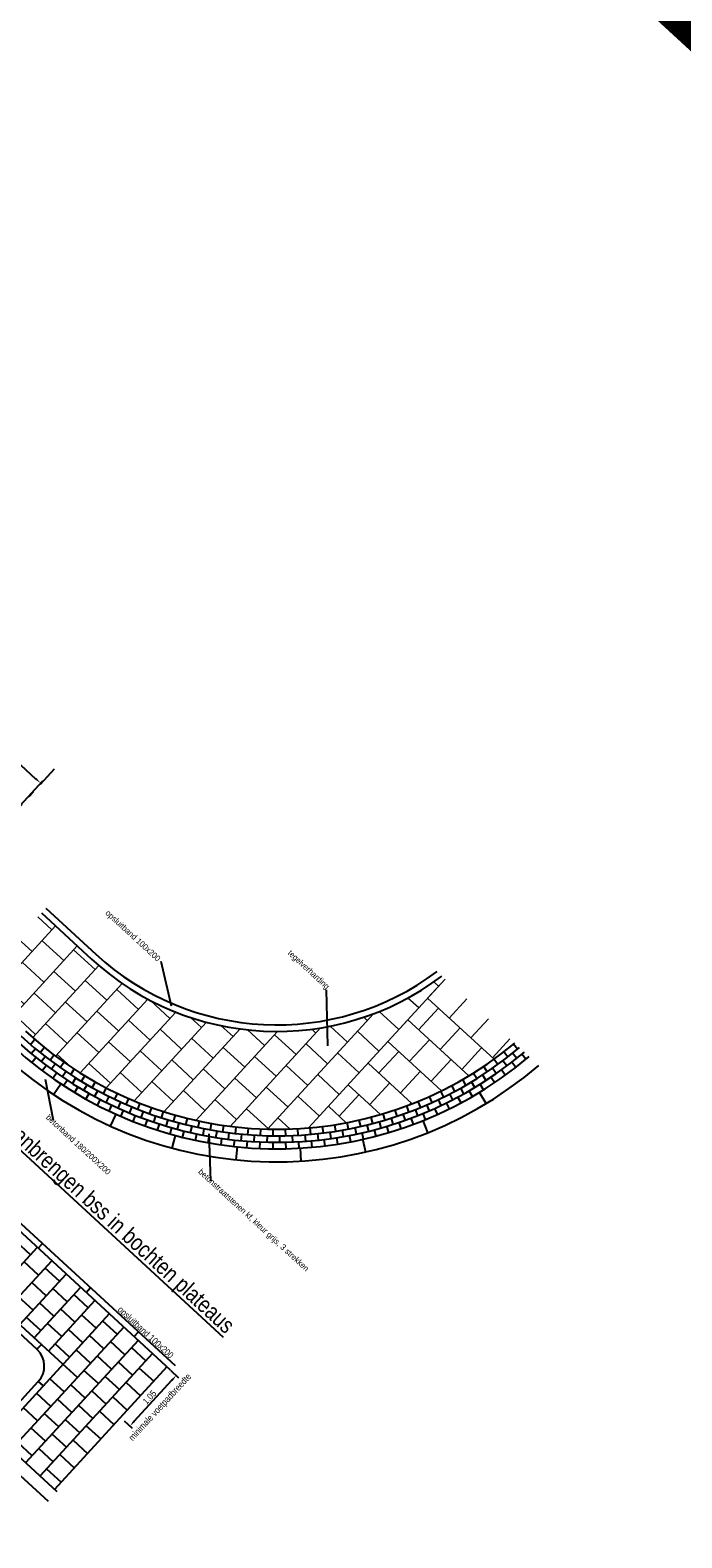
# Model space of a CAD drawing. Header units: metres. Extents: x 111546 to 149831, y 498798 to 507863.
# Tile 138 of 256: x 113063 to 113073, y 500887 to 500911. Entities that reach past the tile are written whole.
import ezdxf
from ezdxf.enums import TextEntityAlignment as Align

# ---------------------------------------------------------------- set-up
doc = ezdxf.new("R2010")
doc.units = ezdxf.units.M
doc.linetypes.add('DASHDOT', pattern=[25.4, 12.7, -6.35, 0, -6.35])
for name, color, linetype in [('0-aanduiding', 3, 'Continuous'), ('0-grenslijn', 3, 'DASHDOT'), ('0-maatvoering', 3, 'Continuous'), ('3-boomkrans', 3, 'Continuous'), ('3-opsluiting', 2, 'Continuous'), ('3-tegels', 3, 'Continuous')]:
    doc.layers.add(name, color=color, linetype=linetype)
doc.layers.add('0-hulplijn', color=6, linetype='Continuous', plot=False)
doc.layers.add('3-nw-mat-tegel grijs 30x30x6', color=13, linetype='Continuous', lineweight=13)
doc.styles.add('Stempel', font='arial.ttf')
doc.styles.add('Zaanstad', font='ARIALN.TTF')
doc.dimstyles.new('1-50', dxfattribs={"dimtxt": 0.1, "dimasz": 0.1, "dimexe": 0.05, "dimexo": 0.05, "dimgap": 0.025, "dimtad": 1, "dimzin": 0, "dimdsep": 46, "dimtxsty": 'Zaanstad', "dimcen": 0, "dimclrd": 256, "dimclre": 256, "dimclrt": 256, "dimadec": 0, "dimazin": 0, "dimtfac": 1, "dimtofl": 0, "dimtmove": 0, "dimatfit": 3, "dimfxl": 1, "dimtfill": 1, "dimtolj": 1, "dimtzin": 0, "dimlwd": -1, "dimlwe": -1, "dimarcsym": 0})

# ---------------------------------------------------------------- blocks, each defined once
blk = doc.blocks.new('*D1275')
at = {"layer": '0-maatvoering', "transparency": 16777216}
for p, q in [((113060.747, 500899.609), (113061.442, 500900.365)), ((113061.482, 500900.26), (113062.718, 500899.123)), ((113062.132, 500898.337), (113062.826, 500899.092))]:
    blk.add_line(p, q, dxfattribs=at)
for points in [[(113061.493, 500900.272), (113061.47, 500900.248), (113061.408, 500900.328)], [(113062.73, 500899.135), (113062.707, 500899.111), (113062.792, 500899.056)]]:
    blk.add_solid(points, dxfattribs=at)
at = {"layer": 'Defpoints', "color": 0, "transparency": 16777216}
for p in [(113060.714, 500899.572), (113062.792, 500899.056), (113062.098, 500898.3)]:
    blk.add_point(p, dxfattribs=at)
at = {"layer": '0-maatvoering', "transparency": 16777216, "insert": (113062.279, 500899.631), "char_height": 0.1, "attachment_point": 5, "rotation": 317.4144, "style": 'Zaanstad', "bg_fill": 3, "box_fill_scale": 1.1, "bg_fill_color": 256, "bg_fill_true_color": 13158600, "bg_fill_transparency": 0}
blk.add_mtext('\\A1;1.88', dxfattribs=at)
blk = doc.blocks.new('*D1324')
at = {"layer": '0-maatvoering', "transparency": 16777216}
for p, q in [((113064.787, 500890.059), (113064.911, 500889.945)), ((113064.231, 500889.28), (113064.806, 500889.906)), ((113064.077, 500889.286), (113064.2, 500889.172))]:
    blk.add_line(p, q, dxfattribs=at)
for points in [[(113064.794, 500889.917), (113064.819, 500889.894), (113064.874, 500889.979)], [(113064.219, 500889.291), (113064.244, 500889.269), (113064.164, 500889.206)]]:
    blk.add_solid(points, dxfattribs=at)
at = {"layer": 'Defpoints', "color": 0, "transparency": 16777216}
for p in [(113064.75, 500890.093), (113064.874, 500889.979), (113064.04, 500889.32)]:
    blk.add_point(p, dxfattribs=at)
at = {"layer": '0-maatvoering', "transparency": 16777216, "insert": (113064.463, 500889.644), "char_height": 0.1, "attachment_point": 5, "rotation": 47.4144, "style": 'Zaanstad', "bg_fill": 3, "box_fill_scale": 1.1, "bg_fill_color": 256, "bg_fill_true_color": 13158600, "bg_fill_transparency": 0}
blk.add_mtext('\\A1;1.05', dxfattribs=at)

msp = doc.modelspace()

# ---------------------------------------------------------------- hatches: boundary and pattern name
at = {"layer": '3-nw-mat-tegel grijs 30x30x6'}
h = msp.add_hatch(dxfattribs=at)
h.set_pattern_fill('AVH-T30X30_HALFSTEENS', color=3, scale=1.5, angle=203.92737)
h.set_pattern_definition([(137.4144, (113067.06937, 500893.9536), (-0.483576, 0.138851), [0.45, -0.45]), (227.414, (113067.06937, 500893.9536), (0.33132, -0.30451), [])])
edge = h.paths.add_edge_path()
edge.add_line((113062.8059, 500897.0653), (113061.5879, 500895.7401))
edge.add_line((113061.5879, 500895.7401), (113062.3571, 500895.0331))
edge.add_line((113062.3571, 500895.0331), (113062.5601, 500895.254))
edge.add_arc((113066.4172, 500899.4507), 5.7, 227.41437, 274.87747)
edge.add_line((113066.9019, 500893.7713), (113068.998, 500896.0521))
edge.add_line((113068.998, 500896.0521), (113068.9475, 500896.0985))
edge.add_arc((113066.4172, 500899.4507), 4.2, 227.41437, 307.04595, ccw=False)
edge.add_line((113063.5751, 500896.3584), (113062.8059, 500897.0653))
h = msp.add_hatch(dxfattribs=at)
h.set_pattern_fill('AVH-T30X30_HALFSTEENS', color=3, scale=1.5, angle=113.92737)
h.set_pattern_definition([(47.4144, (113066.90186, 500893.77135), (0.138851, 0.483576), [0.45, -0.45]), (137.414, (113066.90186, 500893.77135), (-0.30451, -0.33132), [])])
edge = h.paths.add_edge_path()
edge.add_line((113070.0654, 500895.0711), (113068.998, 500896.0521))
edge.add_line((113068.998, 500896.0521), (113066.9019, 500893.7713))
edge.add_arc((113066.4172, 500899.4507), 5.7, 274.87747, 309.79366)

# ---------------------------------------------------------------- linework, layer by layer
at = {"color": 252}
for points in [[(113062.4247, 500895.1067, 0.3770663), (113070.2139, 500894.9346, 0.3770663)], [(113062.4924, 500895.1804, 0.3764303), (113070.1396, 500895.0028, 0.3764303)], [(113062.5601, 500895.254, 0.3757722), (113070.0654, 500895.0711, 0.3757722)]]:
    msp.add_lwpolyline(points, format="xyb", dxfattribs=at)
for points in [[(113062.6369, 500895.0519), (113062.7021, 500895.1278)], [(113062.6493, 500894.9106), (113062.7132, 500894.9875)], [(113062.6604, 500894.7724), (113062.723, 500894.8504)], [(113062.7856, 500894.9284), (113062.8482, 500895.0064)], [(113062.8025, 500894.7877), (113062.8638, 500894.8667)], [(113062.9383, 500894.8099), (113062.9983, 500894.8899)], [(113069.9583, 500894.8572), (113069.8973, 500894.9364)], [(113070.0947, 500894.837), (113070.0323, 500894.9152)], [(113070.1095, 500894.9778), (113070.0458, 500895.0549)], [(113070.2368, 500894.8235), (113070.1731, 500894.9006)], [(113062.8184, 500894.6498), (113062.8784, 500894.7299)], [(113062.9572, 500894.6718), (113063.0158, 500894.7528)], [(113062.9804, 500894.5326), (113063.0377, 500894.6145)], [(113063.0949, 500894.6965), (113063.1522, 500894.7785)], [(113063.1246, 500894.5549), (113063.1804, 500894.6379)], [(113063.2552, 500894.5884), (113063.3097, 500894.6723)], [(113069.4821, 500894.5266), (113069.4292, 500894.6115)], [(113069.6445, 500894.6315), (113069.5888, 500894.7146)], [(113069.7821, 500894.6043), (113069.725, 500894.6864)], [(113069.8033, 500894.7417), (113069.7449, 500894.8229)], [(113069.92, 500894.5793), (113069.8617, 500894.6605)], [(113069.944, 500894.7208), (113069.8842, 500894.801)], [(113070.0805, 500894.6988), (113070.0194, 500894.778)], [(113063.1462, 500894.4208), (113063.2007, 500894.5046)], [(113063.2806, 500894.4535), (113063.3338, 500894.5382)], [(113063.3156, 500894.3145), (113063.3673, 500894.4001)], [(113063.419, 500894.4857), (113063.4707, 500894.5713)], [(113063.4554, 500894.348), (113063.5056, 500894.4345)], [(113063.5862, 500894.3886), (113063.635, 500894.4759)], [(113063.7564, 500894.297), (113063.8023, 500894.3859)], [(113069.1472, 500894.3334), (113069.1002, 500894.4216)], [(113069.2849, 500894.2945), (113069.2363, 500894.3819)], [(113069.3163, 500894.4272), (113069.2663, 500894.5138)], [(113069.4551, 500894.3929), (113069.4037, 500894.4787)], [(113069.5877, 500894.3568), (113069.5349, 500894.4417)], [(113069.6254, 500894.4992), (113069.571, 500894.5831)], [(113069.7558, 500894.4653), (113069.7001, 500894.5484)], [(113063.4885, 500894.214), (113063.5374, 500894.3013)], [(113063.6228, 500894.2544), (113063.6701, 500894.3425)], [(113063.6647, 500894.1193), (113063.7106, 500894.2082)], [(113063.7996, 500894.1632), (113063.844, 500894.2528)], [(113063.9297, 500894.2112), (113063.9726, 500894.3016)], [(113063.9817, 500894.0769), (113064.0229, 500894.168)], [(113064.1057, 500894.1312), (113064.1455, 500894.2229)], [(113064.2842, 500894.0572), (113064.321, 500894.1501)], [(113068.6227, 500894.0864), (113068.5847, 500894.1789)], [(113068.8003, 500894.1629), (113068.7592, 500894.254)], [(113068.9368, 500894.1157), (113068.8941, 500894.2062)], [(113068.9752, 500894.2452), (113068.9311, 500894.335)], [(113069.0634, 500894.0657), (113069.0193, 500894.1555)], [(113069.1158, 500894.204), (113069.0701, 500894.293)], [(113069.2414, 500894.1569), (113069.1943, 500894.2451)], [(113069.4162, 500894.254), (113069.3662, 500894.3406)], [(113063.8439, 500894.0306), (113063.8868, 500894.1209)], [(113064.026, 500893.9478), (113064.0658, 500894.0395)], [(113064.1579, 500894.0004), (113064.1962, 500894.0928)], [(113064.2107, 500893.8712), (113064.2475, 500893.9642)], [(113064.3343, 500893.9306), (113064.3696, 500894.0242)], [(113064.4652, 500893.9891), (113064.4988, 500894.0832)], [(113064.5278, 500893.8614), (113064.5598, 500893.9562)], [(113064.6483, 500893.927), (113064.6788, 500894.0223)], [(113064.8334, 500893.8712), (113064.8607, 500893.9674)], [(113065.0202, 500893.8215), (113065.0443, 500893.9185)], [(113067.89, 500893.8408), (113067.8646, 500893.9375)], [(113068.0762, 500893.893), (113068.0475, 500893.9888)], [(113068.203, 500893.8274), (113068.1727, 500893.9228)], [(113068.2605, 500893.9514), (113068.2287, 500894.0462)], [(113068.3895, 500893.8901), (113068.356, 500893.9844)], [(113068.4427, 500894.0159), (113068.4078, 500894.1096)], [(113068.5125, 500893.8285), (113068.4776, 500893.9222)], [(113068.58, 500893.9614), (113068.5433, 500894.0544)], [(113068.6988, 500893.9014), (113068.6607, 500893.9939)], [(113068.757, 500894.0345), (113068.7173, 500894.1263)], [(113068.8824, 500893.9805), (113068.8413, 500894.0717)], [(113064.3979, 500893.8007), (113064.4315, 500893.8949)], [(113064.5873, 500893.7366), (113064.6178, 500893.8318)], [(113064.7195, 500893.8002), (113064.7483, 500893.896)], [(113064.7787, 500893.6788), (113064.806, 500893.775)], [(113064.8906, 500893.7516), (113064.9165, 500893.8482)], [(113064.972, 500893.6274), (113064.9961, 500893.7244)], [(113065.095, 500893.7008), (113065.1175, 500893.7982)], [(113065.2086, 500893.778), (113065.2294, 500893.8758)], [(113065.2849, 500893.6604), (113065.3041, 500893.7585)], [(113065.3983, 500893.7409), (113065.4159, 500893.8394)], [(113065.4832, 500893.6251), (113065.4991, 500893.7238)], [(113065.5892, 500893.7101), (113065.6034, 500893.8091)], [(113065.6745, 500893.5976), (113065.6871, 500893.6968)], [(113065.7809, 500893.6857), (113065.7919, 500893.7851)], [(113065.9734, 500893.6677), (113065.9811, 500893.7674)], [(113066.1664, 500893.6561), (113066.1707, 500893.756)], [(113066.3596, 500893.651), (113066.3606, 500893.751)], [(113066.553, 500893.6523), (113066.5506, 500893.7523)], [(113066.7461, 500893.66), (113066.7405, 500893.7599)], [(113066.9389, 500893.6742), (113066.9299, 500893.7738)], [(113067.1312, 500893.6948), (113067.1189, 500893.7941)], [(113067.2487, 500893.6096), (113067.2346, 500893.7086)], [(113067.3226, 500893.7218), (113067.307, 500893.8206)], [(113067.4402, 500893.6401), (113067.4229, 500893.7386)], [(113067.513, 500893.7552), (113067.4941, 500893.8534)], [(113067.6385, 500893.6785), (113067.6178, 500893.7763)], [(113067.7022, 500893.7948), (113067.6801, 500893.8924)], [(113067.7465, 500893.5998), (113067.7244, 500893.6973)], [(113067.8253, 500893.7212), (113067.8015, 500893.8183)], [(113067.9408, 500893.6474), (113067.9154, 500893.7441)], [(113068.0163, 500893.7715), (113067.9892, 500893.8678)], [(113068.1334, 500893.7014), (113068.1048, 500893.7972)], [(113068.324, 500893.7618), (113068.2922, 500893.8566)], [(113065.1669, 500893.5824), (113065.1877, 500893.6802)], [(113065.3632, 500893.544), (113065.3807, 500893.6425)], [(113065.5606, 500893.5122), (113065.5749, 500893.6111)], [(113065.759, 500893.4869), (113065.77, 500893.5863)], [(113065.8696, 500893.5762), (113065.8789, 500893.6757)], [(113065.9581, 500893.4683), (113065.9658, 500893.568)], [(113066.0693, 500893.561), (113066.0752, 500893.6608)], [(113066.1577, 500893.4563), (113066.1621, 500893.5562)], [(113066.2699, 500893.5525), (113066.2724, 500893.6525)], [(113066.3577, 500893.451), (113066.3587, 500893.551)], [(113066.4643, 500893.5509), (113066.4635, 500893.6509)], [(113066.5576, 500893.4524), (113066.5553, 500893.5523)], [(113066.6599, 500893.5557), (113066.6558, 500893.6556)], [(113066.7575, 500893.4604), (113066.7518, 500893.5602)], [(113066.8597, 500893.5673), (113066.8522, 500893.667)], [(113066.9569, 500893.475), (113066.9479, 500893.5746)], [(113067.0548, 500893.5853), (113067.0439, 500893.6847)], [(113067.1558, 500893.4963), (113067.1435, 500893.5956)], [(113067.3538, 500893.5243), (113067.3382, 500893.623)], [(113067.5508, 500893.5588), (113067.5319, 500893.657)]]:
    msp.add_lwpolyline(points, dxfattribs=at)
at = {"layer": '0-aanduiding'}
for p, q in [((113064.6369, 500896.3256), (113064.796, 500895.6413)), ((113067.1751, 500895.8893), (113067.1934, 500895.0309)), ((113062.9929, 500893.8844), (113062.8684, 500894.5146)), ((113065.4023, 500892.9598), (113065.377, 500893.6789))]:
    msp.add_line(p, q, dxfattribs=at)
at = {"layer": '0-hulplijn', "ltscale": 0.01, "const_width": 2}
msp.add_lwpolyline([(113037.6378, 500943.9122), (113177.6508, 500815.2285), (113101.3532, 500732.2137), (112961.3402, 500860.8974)], close=True, dxfattribs=at)
at = {"layer": '3-boomkrans'}
for p, q in [((113062.0752, 500890.9898), (113062.7378, 500890.3808)), ((113062.7378, 500890.3808), (113062.8055, 500890.4544)), ((113062.3527, 500889.4445), (113062.7587, 500889.8863)), ((113062.7587, 500889.8863), (113062.8323, 500889.8186))]:
    msp.add_line(p, q, dxfattribs=at)
msp.add_arc((113062.501, 500890.1231), 0.35, 317.41437, 47.41437, dxfattribs=at)
at = {"layer": '3-nw-mat-tegel grijs 30x30x6'}
msp.add_lwpolyline([(113068.998, 500896.0521), (113066.9019, 500893.7713)], dxfattribs=at)
at = {"layer": '3-opsluiting'}
for p, q in [((113064.7872, 500890.0591), (113061.4723, 500893.1059)), ((113061.54, 500893.1795), (113064.8549, 500890.1328)), ((113062.7547, 500891.9272), (113062.8224, 500892.0008)), ((113063.491, 500891.2505), (113063.5586, 500891.3242)), ((113062.9127, 500888.047), (113059.6142, 500891.0786)), ((113064.2272, 500890.5738), (113064.2949, 500890.6475)), ((113063.048, 500888.1942), (113061.7258, 500889.4095))]:
    msp.add_line(p, q, dxfattribs=at)
for points in [[(113062.8059, 500897.0653), (113063.5751, 500896.3584, 0.3621508), (113068.9475, 500896.0985)], [(113062.8736, 500897.139), (113063.6428, 500896.432, 0.3608888), (113068.8727, 500896.1673)], [(113061.4525, 500895.5928), (113062.2217, 500894.8859, 0.3788515), (113070.4365, 500894.73)], [(113062.3571, 500895.0331, 0.3776811), (113070.2881, 500894.8664)]]:
    msp.add_lwpolyline(points, format="xyb", dxfattribs=at)
for points in [[(113062.9935, 500894.2817), (113063.104, 500894.4485)], [(113069.6262, 500894.1458), (113069.5227, 500894.3169)], [(113063.8681, 500893.799), (113063.9503, 500893.9813)], [(113068.7326, 500893.6993), (113068.658, 500893.8848)], [(113064.8088, 500893.463), (113064.8607, 500893.6561)], [(113065.7912, 500893.2824), (113065.8114, 500893.4814)], [(113066.7899, 500893.2619), (113066.7779, 500893.4616)], [(113067.779, 500893.4021), (113067.735, 500893.5972)]]:
    msp.add_lwpolyline(points, dxfattribs=at)
at = {"layer": '3-tegels'}
for p, q in [((113062.0317, 500891.1656), (113062.7422, 500891.9387)), ((113062.6407, 500891.8283), (113062.4205, 500892.0306)), ((113062.2533, 500890.962), (113062.9638, 500891.735)), ((113062.7608, 500891.5142), (113062.5392, 500891.7178)), ((113063.0832, 500891.4216), (113062.8623, 500891.6246)), ((113062.4742, 500890.7589), (113063.1847, 500891.532)), ((113062.8802, 500891.2007), (113062.6593, 500891.4037)), ((113063.1368, 500890.1499), (113061.8115, 500891.368)), ((113062.6772, 500890.9798), (113062.4563, 500891.1828)), ((113062.695, 500890.5559), (113063.4056, 500891.329)), ((113063.2018, 500891.1088), (113062.9817, 500891.3111)), ((113063.5242, 500891.0163), (113063.3033, 500891.2193)), ((113063.8473, 500890.923), (113062.1218, 500889.0455)), ((113062.9988, 500890.8879), (113062.7787, 500891.0903)), ((113062.9159, 500890.3529), (113063.6265, 500891.126)), ((113063.3212, 500890.7954), (113063.1003, 500890.9984)), ((113064.0682, 500890.72), (113062.3426, 500888.8425)), ((113062.7958, 500890.6671), (113062.5757, 500890.8694)), ((113063.1182, 500890.5745), (113062.8973, 500890.7775)), ((113063.4413, 500890.4812), (113063.2197, 500890.6849)), ((113063.6443, 500890.7021), (113063.4227, 500890.9058)), ((113063.9667, 500890.6096), (113063.7458, 500890.8126)), ((113064.2891, 500890.517), (113062.5635, 500888.6395)), ((113063.2383, 500890.2604), (113063.0167, 500890.4641)), ((113063.7637, 500890.3887), (113063.5428, 500890.5917)), ((113064.0861, 500890.2961), (113063.8652, 500890.4991)), ((113064.51, 500890.314), (113062.7844, 500888.4365)), ((113063.5607, 500890.1678), (113063.3398, 500890.3708)), ((113063.8831, 500890.0752), (113063.6622, 500890.2782)), ((113064.1876, 500890.4066), (113064.4085, 500890.2035)), ((113064.7309, 500890.111), (113063.0053, 500888.2335)), ((113063.3577, 500889.9469), (113063.1368, 500890.1499)), ((113063.6801, 500889.8544), (113063.4592, 500890.0574)), ((113063.9846, 500890.1857), (113064.2055, 500889.9827)), ((113064.307, 500890.0931), (113064.5278, 500889.8901)), ((113063.1547, 500889.726), (113062.9338, 500889.929)), ((113063.4771, 500889.6335), (113063.2562, 500889.8365)), ((113063.7816, 500889.9648), (113064.0025, 500889.7618)), ((113064.104, 500889.8722), (113064.3248, 500889.6692)), ((113062.9517, 500889.5052), (113062.7308, 500889.7082)), ((113063.2741, 500889.4126), (113063.0532, 500889.6156)), ((113063.5786, 500889.7439), (113063.7994, 500889.5409)), ((113063.9009, 500889.6513), (113064.1218, 500889.4483)), ((113062.7487, 500889.2843), (113062.5278, 500889.4873)), ((113063.071, 500889.1917), (113062.8502, 500889.3947)), ((113063.1726, 500889.3022), (113063.3934, 500889.0991)), ((113063.3756, 500889.523), (113063.5964, 500889.32)), ((113063.6979, 500889.4305), (113063.9188, 500889.2275)), ((113062.868, 500888.9708), (113062.6472, 500889.1738)), ((113062.9695, 500889.0813), (113063.1904, 500888.8783)), ((113063.4949, 500889.2096), (113063.7158, 500889.0066)), ((113062.665, 500888.75), (113062.4442, 500888.953)), ((113062.7665, 500888.8604), (113062.9874, 500888.6574)), ((113063.2919, 500888.9887), (113063.5128, 500888.7857)), ((113063.0889, 500888.7678), (113063.3098, 500888.5648)), ((113062.8859, 500888.5469), (113063.1068, 500888.3439))]:
    msp.add_line(p, q, dxfattribs=at)

# ---------------------------------------------------------------- texts
at = {"color": 1, "linetype": 'Continuous', "style": 'Zaanstad'}
msp.add_text('%%UPrincipedetail: aanbrengen bss in bochten plateaus', height=0.25, rotation=317.41437, dxfattribs=at).set_placement((113060.8468, 500895.0006))
at = {"layer": '0-aanduiding', "style": 'Zaanstad'}
for s, p in [('opsluitband 100x200', (113064.5815, 500896.3163)), ('tegelverharding', (113067.1751, 500895.8893)), ('betonband 180/200X200', (113063.8193, 500893.047)), ('betonstraatstenen kf, kleur grijs, 3 strekken', (113066.8605, 500891.566))]:
    msp.add_text(s, height=0.09, rotation=317.41437, dxfattribs=at).set_placement(p, align=Align.RIGHT)
for s, p in [('opsluitband 100x200', (113063.9661, 500890.9747)), ('T.p.v. boomspiegel geen kolk plaatsen en hele banden toepassen.', (113059.7345, 500890.7252))]:
    msp.add_text(s, height=0.1, rotation=317.41437, dxfattribs=at).set_placement(p)
at = {"layer": '0-hulplijn', "ltscale": 0.01, "insert": (113068.4754, 500974.5479, 0), "char_height": 31.10468, "attachment_point": 1, "rotation": 317.58453, "style": 'Stempel'}
msp.add_mtext_dynamic_manual_height_columns('Details', width=145.978115, gutter_width=4860.1057, heights=[0], dxfattribs=at)
at = {"layer": '0-maatvoering', "style": 'Zaanstad'}
msp.add_text('minimale voetpadbreedte', height=0.1, rotation=47.41437, dxfattribs=at).set_placement((113064.2059, 500888.969))

# ---------------------------------------------------------------- next in the draw order: dimensions: what is measured, and where the dimension line sits
at = {"layer": '0-maatvoering'}
dim = msp.add_linear_dim(base=(113062.7921, 500899.0555), p1=(113060.7136, 500899.5723), p2=(113062.0978, 500898.3001), angle=317.41437, dimstyle='1-50', dxfattribs=at)
dim.commit()
dim.dimension.update_dxf_attribs({"geometry": '*D1275', "text_midpoint": (113062.2273, 500899.5746), "dimtype": 161})
at = {"layer": '0-maatvoering', "color": 2}
dim = msp.add_linear_dim(base=(113064.8742, 500889.9793), p1=(113064.0399, 500889.3199), p2=(113064.7504, 500890.093), angle=47.41437, dimstyle='1-50', dxfattribs=at)
dim.commit()
dim.dimension.update_dxf_attribs({"geometry": '*D1324', "text_midpoint": (113064.4629, 500889.6442)})

# ---------------------------------------------------------------- next in the draw order: linework, layer by layer
at = {"layer": '0-grenslijn', "ltscale": 0.025}
msp.add_lwpolyline([(113063.0022, 500899.2685), (113060.9879, 500897.0768)], dxfattribs=at)

doc.saveas('drawing.dxf')
